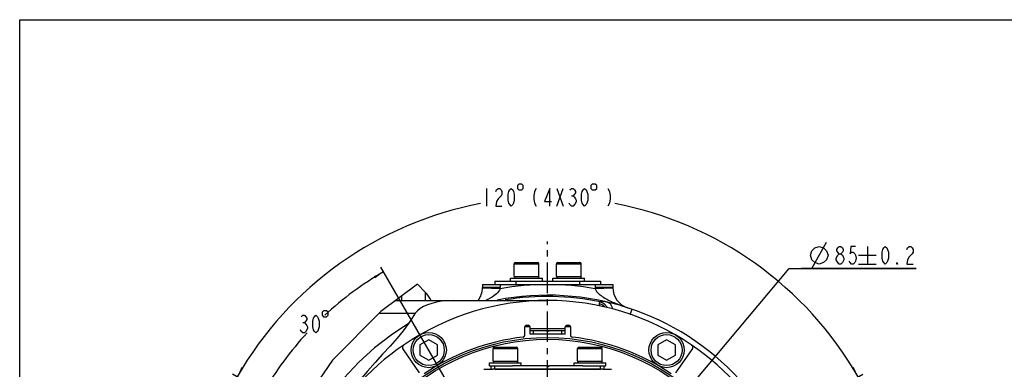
# Model space of a CAD drawing. Header units: millimetres. Extents: x 0 to 420, y 0 to 297.
# Tile 4 of 5: x 0 to 279, y 198 to 297. Entities that reach past the tile are written whole.
import ezdxf

# ---------------------------------------------------------------- set-up
doc = ezdxf.new("R2010")
doc.units = ezdxf.units.MM
doc.header["$LTSCALE"] = 23.1
doc.linetypes.add('CENTER', pattern=[0.6, 0.375, -0.075, 0.075, -0.075])
doc.layers.get('0').update_dxf_attribs({"linetype": 'CONTINUOUS'})
for name, color, linetype in [('304102000043DXF_CONTINUOUS_LINE', 7, 'CONTINUOUS'), ('304103000171DXF_CONTINUOUS_LINE', 7, 'CONTINUOUS'), ('304104000203_DXF_AXIS', 7, 'CONTINUOUS'), ('304104000203DXF_CONTINUOUS_LINE', 7, 'CONTINUOUS'), ('304105000006DXF_CONTINUOUS_LINE', 7, 'CONTINUOUS'), ('304105000012DXF_CONTINUOUS_LINE', 7, 'CONTINUOUS'), ('304105000150DXF_CONTINUOUS_LINE', 7, 'CONTINUOUS'), ('304301000039DXF_CONTINUOUS_LINE', 7, 'CONTINUOUS'), ('501023000020DXF_CONTINUOUS_LINE', 7, 'CONTINUOUS'), ('501023000246DXF_CONTINUOUS_LINE', 7, 'CONTINUOUS'), ('504001000007DXF_CONTINUOUS_LINE', 7, 'CONTINUOUS'), ('604006000001DXF_CONTINUOUS_LINE', 7, 'CONTINUOUS'), ('70-2000FA_DXF_DIMENSION', 7, 'CONTINUOUS'), ('70-2000FA_DXF_FORMAT', 7, 'CONTINUOUS')]:
    doc.layers.add(name, color=color, linetype=linetype)
doc.styles.get("Standard").update_dxf_attribs({"font": 'txt', "width": 0.7})
doc.dimstyles.new('DIMSTYLE_3', dxfattribs={"dimtxt": 5, "dimasz": 3, "dimexe": 1.5, "dimexo": 0, "dimgap": 2.5, "dimtad": 0, "dimtih": 1, "dimtoh": 1, "dimdec": 1, "dimdsep": 46, "dimtxsty": 'Standard', "dimblk": '_FILLED', "dimblk1": '_FILLED', "dimblk2": '_FILLED', "dimcen": 0.09, "dimclrt": 5, "dimazin": 2, "dimtp": 0.5, "dimtm": 0.5, "dimtfac": 1, "dimtdec": 65535, "dimtofl": 0, "dimtmove": 0, "dimatfit": 3, "dimldrblk": '_FILLED', "dimfxl": 0, "dimtolj": 1, "dimarcsym": 0})
doc.dimstyles.new('DIMSTYLE_4', dxfattribs={"dimtxt": 5, "dimasz": 3, "dimexe": 1.5, "dimexo": 0, "dimgap": 2.5, "dimtad": 0, "dimtih": 1, "dimtoh": 1, "dimdec": 1, "dimdsep": 46, "dimtxsty": 'Standard', "dimblk": '_FILLED', "dimblk1": '_FILLED', "dimblk2": '_FILLED', "dimcen": 0.09, "dimclrt": 5, "dimazin": 2, "dimtp": 0.5, "dimtm": 0.5, "dimtfac": 1, "dimtdec": 1, "dimtofl": 0, "dimtmove": 0, "dimatfit": 3, "dimldrblk": '_FILLED', "dimfxl": 0, "dimtolj": 1, "dimarcsym": 0})
doc.dimstyles.new('DIMSTYLE_7', dxfattribs={"dimtxt": 5, "dimasz": 3, "dimexe": 1.5, "dimexo": 0, "dimtad": 1, "dimdsep": 46, "dimtxsty": 'Standard', "dimblk": '_FILLED', "dimblk1": '_FILLED', "dimblk2": '_FILLED', "dimcen": 0.09, "dimclrt": 5, "dimazin": 2, "dimtol": 1, "dimtp": 0.2, "dimtm": 0.2, "dimtfac": 1, "dimtmove": 0, "dimatfit": 2, "dimldrblk": '_FILLED', "dimfxl": 0, "dimtolj": 1, "dimarcsym": 0})

# ---------------------------------------------------------------- blocks, each defined once
blk = doc.blocks.new('*D4')
at = {"layer": '70-2000FA_DXF_DIMENSION', "color": 2, "linetype": 'Continuous', "transparency": 16777216}
for p, q in [((128.57, 181.72), (102.53, 226.84)), ((113.02, 166.17), (67.9, 192.21))]:
    blk.add_line(p, q, dxfattribs=at)
for start, end in [(120, 132.7805), (137.1366, 150)]:
    blk.add_arc((149.82, 144.92), 93.1, start, end, dxfattribs=at)
for points in [[(100.88, 223.7), (103.28, 225.54), (100.52, 224.3)], [(70.44, 194.22), (69.2, 191.46), (71.04, 193.86)]]:
    blk.add_solid(points, dxfattribs=at)
blk = doc.blocks.new('_FILLED')
at = {"color": 0, "linetype": 'ByBlock'}
blk.add_solid([(0, 0), (-1, 0.117), (-1, -0.117)], dxfattribs=at)
blk = doc.blocks.new('*D5')
at = {"layer": '70-2000FA_DXF_DIMENSION', "color": 2, "linetype": 'Continuous', "transparency": 16777216}
for p, q in [((113.02, 166.17), (60.4, 196.55)), ((186.63, 166.17), (239.25, 196.55))]:
    blk.add_line(p, q, dxfattribs=at)
for start, end in [(100.8087, 150), (30, 79.1913)]:
    blk.add_arc((149.82, 144.92), 101.76, start, end, dxfattribs=at)
for points in [[(62.93, 198.55), (61.7, 195.8), (63.53, 198.19)], [(236.11, 198.19), (237.95, 195.8), (236.71, 198.55)]]:
    blk.add_solid(points, dxfattribs=at)
blk = doc.blocks.new('*D8')
at = {"layer": '70-2000FA_DXF_DIMENSION', "color": 2, "linetype": 'Continuous', "transparency": 16777216}
for p, q in [((149.82, 144.92), (218.39, 226.48)), ((218.39, 226.48), (254.39, 226.48)), ((254.39, 226.48), (221.89, 226.48)), ((177.17, 177.45), (149.82, 144.92)), ((149.82, 144.92), (119.26, 108.56)), ((122.48, 112.38), (149.82, 144.92))]:
    blk.add_line(p, q, dxfattribs=at)
at = {"layer": '70-2000FA_DXF_DIMENSION', "color": 2, "linetype": 'Continuous', "transparency": 16777216, "xscale": 3, "yscale": 3, "zscale": 3}
for p, rotation in [((177.17, 177.45), 229.9494334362), ((122.48, 112.38), 49.9486914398)]:
    blk.add_blockref('_FILLED', p, dxfattribs=dict(at, rotation=rotation))

msp = doc.modelspace()

# ---------------------------------------------------------------- linework, layer by layer
at = {"color": 2, "linetype": 'Continuous'}
for p, q in [((112.907, 222.0372), (102.4401, 214.3287)), ((102.4401, 214.3287), (88.7609, 200.5458)), ((88.7609, 200.5458), (78.0049, 184.7457))]:
    msp.add_line(p, q, dxfattribs=at)
at = {"layer": '304102000043DXF_CONTINUOUS_LINE', "color": 7, "linetype": 'Continuous'}
msp.add_line((106.631, 217.4151), (149.8242, 217.4151), dxfattribs=at)
at = {"layer": '304102000043DXF_CONTINUOUS_LINE', "color": 9, "linetype": 'Continuous'}
msp.add_line((101.9756, 213.8606), (112.2762, 213.828), dxfattribs=at)
at = {"layer": '304102000043DXF_CONTINUOUS_LINE', "color": 7, "linetype": 'Continuous'}
for points in [[(123.1712, 217.4151), (121.3756, 217.3523), (119.7427, 217.1822), (118.2656, 216.9252), (116.9351, 216.5947), (115.7219, 216.1902), (114.6197, 215.7065), (113.66, 215.1487), (112.8723, 214.5238), (112.2762, 213.828)], [(112.2762, 213.828), (111.2991, 212.3525), (110.3458, 210.884)], [(110.3458, 210.884), (108.8707, 208.8418), (107.0912, 206.7102), (105.1063, 204.4933), (103.0032, 202.2028), (100.8659, 199.8639), (98.6639, 197.3899), (96.3431, 194.6625), (93.9021, 191.6052), (91.3634, 188.1484), (88.7686, 184.2201), (86.1698, 179.7275)]]:
    msp.add_lwpolyline(points, dxfattribs=at)
at = {"layer": '304102000043DXF_CONTINUOUS_LINE', "color": 9, "linetype": 'Continuous'}
msp.add_lwpolyline([(110.3459, 210.8842), (105.4249, 207.6146), (100.7152, 203.9629), (96.2275, 199.9141), (91.9723, 195.4405)], dxfattribs=at)
at = {"layer": '304103000171DXF_CONTINUOUS_LINE', "color": 7, "linetype": 'Continuous'}
for p, q in [((112.907, 222.0372), (115.0381, 219.8173)), ((131.3242, 221.9151), (131.3242, 221.0712)), ((131.3242, 221.9151), (168.3242, 221.9151)), ((168.3242, 221.9151), (168.3242, 221.0712))]:
    msp.add_line(p, q, dxfattribs=at)
at = {"layer": '304103000171DXF_CONTINUOUS_LINE', "color": 9, "linetype": 'Continuous'}
for p, q in [((136.3186, 220.7215), (131.3212, 220.8804)), ((136.3242, 221.0712), (131.3242, 221.0712)), ((136.3242, 221.9151), (136.3242, 221.0712)), ((163.3242, 221.9151), (163.3242, 221.0712)), ((168.3242, 221.0712), (163.3242, 221.0712)), ((168.3272, 220.8804), (163.3298, 220.7215)), ((108.4807, 217.4151), (108.4807, 218.7774)), ((115.0381, 219.8173), (115.0381, 217.4151)), ((164.4119, 216.5671), (164.418, 215.8667)), ((173.284, 213.4293), (173.796, 214.9248))]:
    msp.add_line(p, q, dxfattribs=at)
for points in [[(134.5345, 218.7003), (134.0661, 218.3816), (133.5187, 218.0454), (132.8822, 217.6905), (132.3408, 217.4151)], [(136.3186, 220.7215), (136.1226, 220.3009), (135.8699, 219.9283), (135.5925, 219.6055), (135.2863, 219.3048), (134.9372, 219.0059), (134.5345, 218.7003)], [(163.3298, 220.7215), (163.5001, 220.3458), (163.7225, 220.0022), (163.9651, 219.7046), (164.2054, 219.4531), (164.4463, 219.2291), (164.7014, 219.0138), (164.9839, 218.7952), (165.3062, 218.5653)], [(165.3062, 218.5653), (165.6691, 218.326), (166.048, 218.0935), (166.4161, 217.8815), (166.767, 217.6901), (167.1133, 217.5098), (167.4664, 217.3338), (167.8317, 217.1589), (168.214, 216.983)], [(164.8379, 217.0085), (164.5161, 216.8111), (164.4119, 216.5671)], [(166.0249, 215.5682), (165.6518, 216.0148), (164.4119, 216.5671)], [(166.7186, 216.9608), (165.5832, 217.132), (164.8379, 217.0085)], [(166.8004, 215.309), (166.7792, 215.3929), (165.9741, 216.4195), (164.8379, 217.0086)], [(168.2172, 215.0298), (168.1898, 215.3722), (167.6232, 216.4203), (166.7176, 216.9611)], [(168.214, 216.983), (168.6179, 216.804), (169.0488, 216.6204), (169.5117, 216.4305), (170.0119, 216.2332), (170.5546, 216.0276), (171.1449, 215.8133), (171.7875, 215.5904), (172.4867, 215.3595)]]:
    msp.add_lwpolyline(points, dxfattribs=at)
at = {"layer": '304103000171DXF_CONTINUOUS_LINE', "color": 7, "linetype": 'Continuous'}
for centre, radius, start, end in [((125.3242, 221.0712), 6, 322.452943, 360), ((174.3242, 221.0712), 6, 180, 252.166617), ((107.8242, 212.892), 10, 26.999739, 43.830861), ((149.8242, 144.9151), 74, 42.687582, 101.149355)]:
    msp.add_arc(centre, radius, start, end, dxfattribs=at)
at = {"layer": '304103000171DXF_CONTINUOUS_LINE', "color": 9, "linetype": 'Continuous'}
for centre, radius, start, end in [((149.8242, 144.9151), 77, 79.898244, 100.101757), ((125.3242, 221.0712), 11, 358.17787, 360), ((174.3242, 221.0712), 11, 180, 181.82209), ((149.8242, 144.9151), 73.6401, 78.236109, 99.44387)]:
    msp.add_arc(centre, radius, start, end, dxfattribs=at)
at = {"layer": '304104000203_DXF_AXIS', "color": 7, "linetype": 'CENTER'}
msp.add_line((149.8242, 191.8151), (149.8242, 234.1436), dxfattribs=at)
at = {"layer": '304104000203DXF_CONTINUOUS_LINE', "color": 7, "linetype": 'Continuous'}
for p, q in [((131.741, 197.9151), (134.1415, 197.9151)), ((134.8242, 197.9151), (164.8242, 197.9151)), ((165.5069, 197.9151), (167.9073, 197.9151))]:
    msp.add_line(p, q, dxfattribs=at)
at = {"layer": '304105000006DXF_CONTINUOUS_LINE', "color": 7, "linetype": 'Continuous'}
for p, q in [((133.8242, 197.9151), (133.8242, 198.9151)), ((133.8242, 198.9151), (135.7839, 198.9151)), ((149.5742, 198.9151), (139.8645, 198.9151)), ((149.5742, 198.9151), (149.5742, 198.6151)), ((150.0742, 198.6151), (149.5742, 198.6151)), ((150.0742, 198.9151), (150.0742, 198.6151)), ((159.7839, 198.9151), (150.0742, 198.9151)), ((163.8645, 198.9151), (165.8242, 198.9151)), ((165.8242, 197.9151), (165.8242, 198.9151)), ((165.5069, 197.9151), (134.1415, 197.9151))]:
    msp.add_line(p, q, dxfattribs=at)
at = {"layer": '304105000006DXF_CONTINUOUS_LINE', "color": 9, "linetype": 'Continuous'}
for p, q in [((134.8242, 197.9151), (134.8242, 198.9151)), ((164.8242, 197.9151), (164.8242, 198.9151))]:
    msp.add_line(p, q, dxfattribs=at)
at = {"layer": '304105000012DXF_CONTINUOUS_LINE', "color": 7, "linetype": 'Continuous'}
for p, q in [((134.8242, 222.9151), (134.8242, 221.9151)), ((134.8242, 222.9151), (164.8242, 222.9151)), ((164.8242, 222.9151), (164.8242, 221.9151))]:
    msp.add_line(p, q, dxfattribs=at)
at = {"layer": '304105000012DXF_CONTINUOUS_LINE', "color": 9, "linetype": 'Continuous'}
for p, q in [((140.8242, 222.9151), (140.8242, 221.9151)), ((158.8242, 222.9151), (158.8242, 221.9151))]:
    msp.add_line(p, q, dxfattribs=at)
at = {"layer": '304105000150DXF_CONTINUOUS_LINE', "color": 7, "linetype": 'Continuous'}
for p, q in [((143.3242, 207.525), (143.3242, 209.9151)), ((143.8242, 210.4151), (144.3242, 210.4151)), ((144.8242, 207.9151), (144.8242, 209.9151)), ((154.8242, 207.9151), (154.8242, 209.9151)), ((155.3242, 210.4151), (155.8242, 210.4151)), ((156.3242, 209.9151), (156.3242, 207.525)), ((144.8242, 208.9151), (154.8242, 208.9151)), ((154.8242, 207.9151), (144.8242, 207.9151)), ((145.8242, 207.9151), (145.8242, 208.9151)), ((149.5742, 208.9151), (149.5742, 208.6151)), ((150.0742, 208.6151), (149.5742, 208.6151)), ((150.0742, 208.9151), (150.0742, 208.6151)), ((153.8242, 207.9151), (153.8242, 208.9151)), ((108.8175, 203.4788), (113.4066, 196.9248)), ((186.2418, 196.9248), (190.8309, 203.4788))]:
    msp.add_line(p, q, dxfattribs=at)
at = {"layer": '304105000150DXF_CONTINUOUS_LINE', "color": 9, "linetype": 'Continuous'}
msp.add_line((154.8242, 209.4151), (144.8242, 209.4151), dxfattribs=at)
at = {"layer": '304105000150DXF_CONTINUOUS_LINE', "color": 7, "linetype": 'Continuous'}
for centre, radius, start, end in [((149.8242, 144.9151), 72.5, 55.801366, 124.198634), ((143.8242, 209.9151), 0.5, 90, 180), ((144.3242, 209.9151), 0.5, 0, 90), ((155.3242, 209.9151), 0.5, 90, 180), ((155.8242, 209.9151), 0.5, 0, 90), ((149.8242, 144.9151), 62.5, 96.37937, 124.097667), ((142.8242, 207.525), 0.5, 276.37937, 360), ((156.8242, 207.525), 0.5, 180, 263.62063), ((149.8242, 144.9151), 62.5, 55.902333, 83.62063), ((109.6366, 204.0523), 1, 124.198634, 215), ((190.0117, 204.0523), 1, 325, 55.801366)]:
    msp.add_arc(centre, radius, start, end, dxfattribs=at)
at = {"layer": '304301000039DXF_CONTINUOUS_LINE', "color": 7, "linetype": 'Continuous'}
for p, q in [((144.8242, 209.9151), (143.3242, 209.9151)), ((156.3242, 209.9151), (154.8242, 209.9151))]:
    msp.add_line(p, q, dxfattribs=at)
for radius in [62, 61.5]:
    msp.add_circle((149.8242, 144.9151), radius, dxfattribs=at)
for start, end in [(124.198525, 153.708445), (26.291555, 55.801475)]:
    msp.add_arc((149.8242, 144.9151), 72.5, start, end, dxfattribs=at)
at = {"layer": '501023000020DXF_CONTINUOUS_LINE', "color": 7, "linetype": 'Continuous'}
for p, q in [((140.3242, 224.2151), (140.3242, 227.8151)), ((140.7242, 228.2151), (146.9242, 228.2151)), ((147.3242, 224.2151), (147.3242, 227.8151)), ((152.3242, 224.2151), (152.3242, 227.8151)), ((152.7242, 228.2151), (158.9242, 228.2151)), ((159.3242, 224.2151), (159.3242, 227.8151)), ((140.3242, 224.2151), (147.3242, 224.2151)), ((152.3242, 224.2151), (159.3242, 224.2151)), ((134.7242, 204.2151), (140.9242, 204.2151)), ((158.7242, 204.2151), (164.9242, 204.2151)), ((134.3242, 200.2151), (134.3242, 203.8151)), ((141.3242, 200.2151), (141.3242, 203.8151)), ((158.3242, 200.2151), (158.3242, 203.8151)), ((165.3242, 200.2151), (165.3242, 203.8151)), ((134.3242, 200.2151), (141.3242, 200.2151)), ((158.3242, 200.2151), (165.3242, 200.2151))]:
    msp.add_line(p, q, dxfattribs=at)
at = {"layer": '501023000020DXF_CONTINUOUS_LINE', "color": 9, "linetype": 'Continuous'}
for p, q in [((140.3242, 227.8151), (147.3242, 227.8151)), ((152.3242, 227.8151), (159.3242, 227.8151)), ((134.3242, 203.8151), (141.3242, 203.8151)), ((158.3242, 203.8151), (165.3242, 203.8151))]:
    msp.add_line(p, q, dxfattribs=at)
at = {"layer": '501023000020DXF_CONTINUOUS_LINE', "color": 7, "linetype": 'Continuous'}
for centre, start, end in [((140.7242, 227.8151), 90, 180), ((146.9242, 227.8151), 0, 90), ((152.7242, 227.8151), 90, 180), ((158.9242, 227.8151), 0, 90), ((134.7242, 203.8151), 90, 180), ((140.9242, 203.8151), 0, 90), ((158.7242, 203.8151), 90, 180), ((164.9242, 203.8151), 0, 90)]:
    msp.add_arc(centre, 0.4, start, end, dxfattribs=at)
at = {"layer": '501023000246DXF_CONTINUOUS_LINE', "color": 7, "linetype": 'Continuous'}
for p, q in [((116.0742, 206.2586), (113.5742, 204.8152)), ((113.5742, 204.8152), (113.5742, 201.9285)), ((118.5742, 204.8152), (116.0742, 206.2586)), ((118.5742, 201.9285), (118.5742, 204.8152)), ((183.5742, 206.2586), (181.0742, 204.8152)), ((181.0742, 204.8152), (181.0742, 201.9285)), ((186.0742, 204.8152), (183.5742, 206.2586)), ((186.0742, 201.9285), (186.0742, 204.8152)), ((113.5742, 201.9285), (116.0742, 200.4851)), ((116.0742, 200.4851), (118.5742, 201.9285)), ((181.0742, 201.9285), (183.5742, 200.4851)), ((183.5742, 200.4851), (186.0742, 201.9285))]:
    msp.add_line(p, q, dxfattribs=at)
for centre in [(116.0742, 203.3718), (183.5742, 203.3718)]:
    msp.add_circle(centre, 5, dxfattribs=at)
at = {"layer": '501023000246DXF_CONTINUOUS_LINE', "color": 9, "linetype": 'Continuous'}
for centre in [(116.0742, 203.3718), (183.5742, 203.3718)]:
    msp.add_circle(centre, 4.4, dxfattribs=at)
at = {"layer": '504001000007DXF_CONTINUOUS_LINE', "color": 7, "linetype": 'Continuous'}
for p, q in [((139.3242, 222.9151), (139.3242, 223.7151)), ((139.3242, 223.7151), (148.3242, 223.7151)), ((148.3242, 222.9151), (148.3242, 223.7151)), ((151.3242, 222.9151), (151.3242, 223.7151)), ((151.3242, 223.7151), (160.3242, 223.7151)), ((160.3242, 222.9151), (160.3242, 223.7151)), ((133.3242, 198.9151), (133.3242, 199.7151)), ((133.3242, 199.7151), (142.3242, 199.7151)), ((133.3242, 198.9151), (133.8242, 198.9151)), ((135.7839, 198.9151), (139.8645, 198.9151)), ((142.3242, 198.9151), (142.3242, 199.7151)), ((157.3242, 198.9151), (157.3242, 199.7151)), ((157.3242, 199.7151), (166.3242, 199.7151)), ((159.7839, 198.9151), (163.8645, 198.9151)), ((165.8242, 198.9151), (166.3242, 198.9151)), ((166.3242, 198.9151), (166.3242, 199.7151))]:
    msp.add_line(p, q, dxfattribs=at)
at = {"layer": '604006000001DXF_CONTINUOUS_LINE', "color": 7, "linetype": 'Continuous'}
for p, q in [((140.4278, 224.2151), (140.3242, 224.1647)), ((140.3242, 224.1647), (140.5429, 223.7151)), ((147.3242, 224.1647), (140.3242, 224.1647)), ((147.3242, 224.1647), (147.1054, 223.7151)), ((147.2206, 224.2151), (147.3242, 224.1647)), ((152.4278, 224.2151), (152.3242, 224.1647)), ((152.3242, 224.1647), (152.5429, 223.7151)), ((159.3242, 224.1647), (152.3242, 224.1647)), ((159.3242, 224.1647), (159.1054, 223.7151)), ((159.2206, 224.2151), (159.3242, 224.1647)), ((134.4278, 200.2151), (134.3242, 200.1647)), ((134.3242, 200.1647), (134.5429, 199.7151)), ((141.3242, 200.1647), (134.3242, 200.1647)), ((141.3242, 200.1647), (141.1054, 199.7151)), ((141.2206, 200.2151), (141.3242, 200.1647)), ((158.4278, 200.2151), (158.3242, 200.1647)), ((158.3242, 200.1647), (158.5429, 199.7151)), ((165.3242, 200.1647), (158.3242, 200.1647)), ((165.3242, 200.1647), (165.1054, 199.7151)), ((165.2206, 200.2151), (165.3242, 200.1647))]:
    msp.add_line(p, q, dxfattribs=at)
at = {"layer": '70-2000FA_DXF_DIMENSION', "color": 5, "linetype": 'Continuous'}
for p, q in [((132.4909, 249.1767), (132.4909, 244.1767)), ((152.4492, 244.1767), (154.1992, 249.1767)), ((152.4492, 249.1767), (154.1992, 244.1767)), ((156.6054, 247.0934), (157.0429, 247.0934)), ((224.81, 226.4836), (228.9766, 233.9836)), ((240.56, 232.7336), (240.56, 227.7337)), ((238.06, 230.2337), (243.06, 230.2337)), ((232.5912, 227.7337), (232.1537, 228.1503)), ((238.06, 227.7337), (243.06, 227.7337)), ((80.3596, 211.161), (80.7971, 211.161))]:
    msp.add_line(p, q, dxfattribs=at)
for points in [[(135.1159, 248.3434), (135.3346, 248.7601), (135.7721, 249.1767), (136.2096, 249.1767), (136.6471, 248.7601), (136.8659, 248.3434), (136.8659, 247.5101), (136.6471, 247.0934)], [(139.4909, 244.1767), (139.0534, 244.5934), (138.8346, 245.0101), (138.6159, 245.8434), (138.6159, 247.5101), (138.8346, 248.3434), (139.0534, 248.7601), (139.4909, 249.1767), (139.9284, 248.7601), (140.1471, 248.3434), (140.3659, 247.5101), (140.3659, 245.8434), (140.1471, 245.0101), (139.9284, 244.5934), (139.4909, 244.1767)], [(141.2409, 250.0101), (141.2409, 249.1767), (141.6575, 248.7601), (142.4909, 248.7601), (142.9075, 249.1767), (142.9075, 250.0101), (142.4909, 250.4268), (141.6575, 250.4268), (141.2409, 250.0101)], [(146.5429, 249.1767), (146.1054, 248.3434), (145.8867, 247.0934), (145.8867, 246.2601), (146.1054, 245.0101), (146.5429, 244.1767)], [(150.4804, 244.1767), (150.4804, 249.1767), (148.9492, 245.4267), (150.9179, 245.4267)], [(156.1679, 248.7601), (156.6054, 249.1767), (157.0429, 249.1767), (157.4804, 248.7601), (157.6992, 248.3434), (157.6992, 247.9267), (157.4804, 247.5101), (157.0429, 247.0934), (157.4804, 246.6767), (157.6992, 246.2601), (157.9179, 245.8434), (157.9179, 245.4267), (157.6992, 245.0101), (157.4804, 244.5934), (157.0429, 244.1767), (156.6054, 244.1767), (156.1679, 244.5934), (155.9492, 245.0101)], [(160.3242, 244.1767), (159.8867, 244.5934), (159.6679, 245.0101), (159.4492, 245.8434), (159.4492, 247.5101), (159.6679, 248.3434), (159.8867, 248.7601), (160.3242, 249.1767), (160.7617, 248.7601), (160.9804, 248.3434), (161.1992, 247.5101), (161.1992, 245.8434), (160.9804, 245.0101), (160.7617, 244.5934), (160.3242, 244.1767)], [(162.0742, 250.0101), (162.0742, 249.1767), (162.4909, 248.7601), (163.3242, 248.7601), (163.7409, 249.1767), (163.7409, 250.0101), (163.3242, 250.4268), (162.4909, 250.4268), (162.0742, 250.0101)], [(166.9388, 249.1767), (167.3763, 248.3434), (167.595, 247.0934), (167.595, 246.2601), (167.3763, 245.0101), (166.9388, 244.1767)], [(136.6471, 247.0934), (135.7721, 246.2601), (135.3346, 245.4267), (135.1159, 244.1767), (136.8659, 244.1767)], [(224.3933, 230.2337), (224.81, 231.4836), (225.6433, 232.317), (226.8933, 232.7336), (228.1433, 232.317), (228.9766, 231.4836), (229.3933, 230.2337), (228.9766, 228.9837), (228.1433, 228.1503), (226.8933, 227.7337), (225.6433, 228.1503), (224.81, 228.9837), (224.3933, 230.2337)], [(232.5912, 230.6503), (232.1537, 231.067), (231.935, 231.4836), (231.935, 231.9003), (232.1537, 232.317), (232.5912, 232.7336), (233.0287, 232.7336), (233.4662, 232.317), (233.685, 231.9003), (233.685, 231.4836), (233.4662, 231.067), (233.0287, 230.6503)], [(237.185, 232.7336), (235.8725, 232.7336), (235.6537, 230.6503), (236.0912, 231.067), (236.5287, 231.067), (236.9662, 230.6503), (237.185, 230.2337), (237.4037, 229.4003), (237.185, 228.567), (236.9662, 228.1503), (236.5287, 227.7337), (236.0912, 227.7337), (235.6537, 228.1503), (235.435, 228.567)], [(245.6433, 227.7337), (245.2058, 228.1503), (244.9871, 228.567), (244.7683, 229.4003), (244.7683, 231.067), (244.9871, 231.9003), (245.2058, 232.317), (245.6433, 232.7336), (246.0808, 232.317), (246.2996, 231.9003), (246.5183, 231.067), (246.5183, 229.4003), (246.2996, 228.567), (246.0808, 228.1503), (245.6433, 227.7337)], [(251.7683, 231.9003), (251.9871, 232.317), (252.4246, 232.7336), (252.8621, 232.7336), (253.2996, 232.317), (253.5183, 231.9003), (253.5183, 231.067), (253.2996, 230.6503), (252.8621, 230.2337), (252.4246, 229.817), (251.9871, 228.9837), (251.7683, 227.7337), (253.5183, 227.7337)], [(231.7162, 229.4003), (232.1537, 230.2337), (232.5912, 230.6503), (233.0287, 230.6503), (233.4662, 230.2337), (233.685, 229.817), (233.9037, 229.4003), (233.9037, 228.9837), (233.685, 228.567), (233.4662, 228.1503), (233.0287, 227.7337), (232.5912, 227.7337)], [(232.1537, 228.1503), (231.7162, 228.9837), (231.7162, 229.4003)], [(249.1433, 227.7337), (248.9246, 227.7337), (248.9246, 228.1503), (249.1433, 227.7337)], [(79.9221, 212.8276), (80.3596, 213.2443), (80.7971, 213.2443), (81.2346, 212.8276), (81.4534, 212.411), (81.4534, 211.9943), (81.2346, 211.5776), (80.7971, 211.161), (81.2346, 210.7443), (81.4534, 210.3276), (81.6721, 209.911), (81.6721, 209.4943)], [(84.0784, 208.2443), (83.6409, 208.6609), (83.4221, 209.0776), (83.2034, 209.911), (83.2034, 211.5776), (83.4221, 212.411), (83.6409, 212.8276), (84.0784, 213.2443), (84.5159, 212.8276), (84.7346, 212.411), (84.9534, 211.5776), (84.9534, 209.911), (84.7346, 209.0776), (84.5159, 208.6609), (84.0784, 208.2443)], [(85.8284, 214.0776), (85.8284, 213.2443), (86.245, 212.8276), (87.0784, 212.8276), (87.495, 213.2443), (87.495, 214.0776), (87.0784, 214.4943), (86.245, 214.4943), (85.8284, 214.0776)], [(81.6721, 209.4943), (81.2346, 208.6609), (80.7971, 208.2443), (80.3596, 208.2443), (79.9221, 208.6609), (79.7034, 209.0776)]]:
    msp.add_lwpolyline(points, dxfattribs=at)
at = {"layer": '70-2000FA_DXF_FORMAT', "color": 7, "linetype": 'Continuous'}
for p, q in [((0, 0), (0, 297)), ((0, 297), (420, 297))]:
    msp.add_line(p, q, dxfattribs=at)

# ---------------------------------------------------------------- dimensions: what is measured, and where the dimension line sits
at = {"layer": '70-2000FA_DXF_DIMENSION', "color": 2, "linetype": 'Continuous'}
dim = msp.add_angular_dim_2l(base=(149.8242, 246.6767), line1=((185.749, 165.6563), (186.6303, 166.1651)), line2=((113.8994, 165.6563), (113.0181, 166.1651)), text='<>(4X30%%d)', dimstyle='DIMSTYLE_4', dxfattribs=at)
dim.commit()
dim.dimension.update_dxf_attribs({"geometry": '*D5', "text_midpoint": (130.7409, 244.1767), "dimtype": 162})
dim = msp.add_angular_dim_2l(base=(83.995, 210.7443), line1=((129.0397, 180.915), (128.5742, 181.7212)), line2=((113.8244, 165.6996), (113.0181, 166.1651)), dimstyle='DIMSTYLE_3', dxfattribs=at)
dim.commit()
dim.dimension.update_dxf_attribs({"geometry": '*D4', "text_midpoint": (78.8284, 208.2443), "dimtype": 162})
dim = msp.add_diameter_dim_2p(p1=(177.1719, 177.4475), p2=(122.4765, 112.3828), text='%%c<>', dimstyle='DIMSTYLE_7', override={"dimtih": 1, "dimtoh": 1, "dimpost": '<>'}, dxfattribs=at)
dim.commit()
dim.dimension.update_dxf_attribs({"geometry": '*D8', "text_midpoint": (224.3933, 227.7336), "dimtype": 163})

doc.saveas('drawing.dxf')
